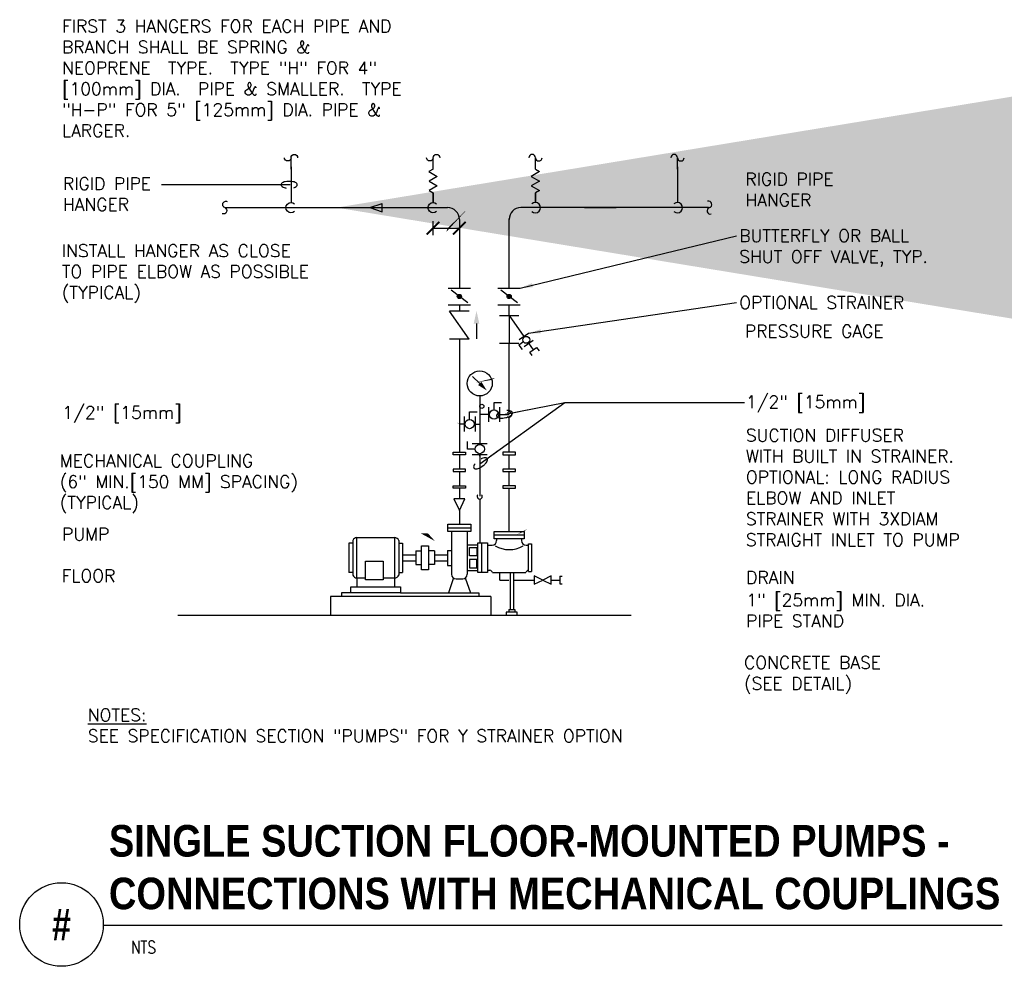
# Model space of a CAD drawing. Header units: inches. Extents: x 0.52 to 7.88, y -0.26 to 6.82.
import ezdxf
from ezdxf.enums import TextEntityAlignment as Align

# ---------------------------------------------------------------- set-up
doc = ezdxf.new("R2010")
doc.units = ezdxf.units.IN
doc.header["$MEASUREMENT"] = 0
doc.header["$PDSIZE"] = -1
for name, color, linetype in [('M-DETL-HEVY', 5, 'Continuous'), ('M-DETL-MEDM', 4, 'Continuous'), ('M-DETL-TEXT', 2, 'Continuous'), ('M-DETL-THIN', 2, 'Continuous')]:
    doc.layers.add(name, color=color, linetype=linetype)
doc.styles.add('ARCHQUIK', font='ARCHQUIK.shx', dxfattribs={"width": 0.9, "height": 0.09375})
doc.styles.add('BOLD', font='bold.shx', dxfattribs={"width": 0.9})
doc.styles.add('Romans', font='romans.shx')
doc.dimstyles.get("Standard").update_dxf_attribs({"dimtxt": 0.18, "dimasz": 0.18, "dimexe": 0.18, "dimexo": 0.0625, "dimgap": 0.09, "dimtad": 0, "dimtih": 1, "dimtoh": 1, "dimdec": 5, "dimzin": 0, "dimdsep": 46, "dimlunit": 4, "dimtxsty": 'Romans', "dimcen": 0.09, "dimadec": 0, "dimazin": 0, "dimtfac": 1, "dimtdec": 5, "dimtofl": 0, "dimtmove": 2, "dimatfit": 3, "dimfxl": 1, "dimtolj": 1, "dimtzin": 3, "dimarcsym": 0})
doc.dimstyles.new('VA-Dims', dxfattribs={"dimtxt": 0.09375, "dimasz": 0.09375, "dimexe": 0.09375, "dimexo": 0.03125, "dimgap": 0.02, "dimtad": 1, "dimdec": 5, "dimzin": 0, "dimdsep": 46, "dimlunit": 4, "dimtxsty": 'Romans', "dimblk": 'ARCHTICK', "dimcen": 0.09375, "dimclrd": 256, "dimclre": 256, "dimclrt": 256, "dimadec": 0, "dimazin": 0, "dimtfac": 1, "dimtdec": 5, "dimtofl": 0, "dimtmove": 0, "dimatfit": 3, "dimfxl": 1, "dimfrac": 2, "dimtolj": 1, "dimtzin": 0, "dimlwd": -1, "dimlwe": -1, "dimarcsym": 0})
doc.dimstyles.new('VA-Loop', dxfattribs={"dimtxt": 0.09375, "dimasz": 0.18, "dimexe": 0.125, "dimexo": 0.0625, "dimgap": 0.09, "dimtad": 0, "dimtih": 1, "dimtoh": 1, "dimdec": 4, "dimzin": 0, "dimdsep": 46, "dimtxsty": 'Romans', "dimcen": 0.09, "dimclrd": 256, "dimclre": 256, "dimclrt": 256, "dimadec": 0, "dimazin": 0, "dimtfac": 1, "dimtdec": 4, "dimtofl": 0, "dimtmove": 0, "dimatfit": 3, "dimldrblk": 'dimloop1', "dimfxl": 1, "dimtolj": 1, "dimtzin": 0, "dimlwd": -1, "dimlwe": -1, "dimarcsym": 0})

# ---------------------------------------------------------------- blocks, each defined once
blk = doc.blocks.new('MDROPR')
blk.add_arc((0, 0), 3.5, 227.86241, 132.13759)
blk = doc.blocks.new('MBRKH')
for centre, start, end in [((-2.25, 0), 0, 180), ((2.25, 0), 180, 0)]:
    blk.add_arc(centre, 2.25, start, end)
blk = doc.blocks.new('_ArchTick')
at = {"color": 0, "linetype": 'ByBlock', "const_width": 0.15}
blk.add_lwpolyline([(-0.5, -0.5), (0.5, 0.5)], dxfattribs=at)
blk = doc.blocks.new('dimloop1')
blk.add_line((-0.383, 0), (-1, 0))
blk.add_lwpolyline([(0.15, -0.121, 0.038212), (0.207, -0.1, 0.102096), (0.278, -0.047, 0.184921), (0.296, 0, 0.184921), (0.278, 0.047, 0.102096), (0.207, 0.099, 0.060952), (0.115, 0.129, 0.047258), (-0.008, 0.14), (-0.078, 0.14, 0.047258), (-0.202, 0.129, 0.060952), (-0.294, 0.099, 0.102096), (-0.365, 0.047, 0.184921), (-0.383, 0, 0.184921), (-0.365, -0.047, 0.102096), (-0.294, -0.1, 0.060952), (-0.202, -0.129, 0.011023), (-0.173, -0.134, 0.047258)], format="xyb")

msp = doc.modelspace()

# ---------------------------------------------------------------- hatches: boundary and pattern name
at = {"layer": 'M-DETL-MEDM'}
h = msp.add_hatch(color=256, dxfattribs=at)
h.paths.add_polyline_path([(3.2288, 5.4463), (3.135, 5.415), (3.2288, 5.415)])
h.paths.add_polyline_path([(3.2288, 5.415), (3.135, 5.415), (3.2288, 5.3838)])
h = msp.add_hatch(color=256, dxfattribs=at)
h.paths.add_polyline_path([(3.8053, 4.7661, 0.236068), (3.7928, 4.7599), (3.8178, 4.7411, 0.618034)])
h.paths.add_polyline_path([(3.7928, 4.7599, 0.618034), (3.8053, 4.7349, 0.236068), (3.8178, 4.7411)])
h = msp.add_hatch(color=256, dxfattribs=at)
h.paths.add_polyline_path([(4.1773, 4.7661, 0.236068), (4.1648, 4.7599), (4.1898, 4.7411, 0.618034)])
h.paths.add_polyline_path([(4.1648, 4.7599, 0.618034), (4.1773, 4.7349, 0.236068), (4.1898, 4.7411)])

# ---------------------------------------------------------------- linework, layer by layer
at = {"layer": 'M-DETL-HEVY'}
for p, q in [((3.7189, 3.0188), (3.8918, 3.0188)), ((3.7473, 2.9912), (3.7473, 2.6718)), ((3.8634, 2.9912), (3.8634, 2.6718)), ((4.2891, 2.9641), (4.0656, 2.9641)), ((2.9801, 2.9039), (2.9801, 2.6867)), ((3.0092, 2.9039), (2.9801, 2.9039)), ((3.0092, 2.9251), (3.0092, 2.6655)), ((3.3517, 2.9251), (3.3517, 2.6655)), ((3.3517, 2.9039), (3.3808, 2.9039)), ((3.3808, 2.9039), (3.3808, 2.6867)), ((3.8634, 2.8919), (3.9446, 2.8919)), ((3.9701, 2.9066), (3.9701, 2.6864)), ((4.0188, 2.8908), (4.0511, 2.8908)), ((4.0841, 2.9371), (4.0841, 2.9238)), ((4.2705, 2.9371), (4.2705, 2.9238)), ((4.3035, 2.8908), (4.322, 2.8908)), ((4.322, 2.6932), (4.322, 2.8998)), ((4.322, 2.8998), (4.3453, 2.8998)), ((4.3453, 2.8998), (4.3453, 2.6932)), ((3.3808, 2.8187), (3.4798, 2.8187)), ((3.4798, 2.8464), (3.5231, 2.8464)), ((3.4798, 2.8464), (3.4798, 2.7442)), ((3.6184, 2.8464), (3.5751, 2.8464)), ((3.6184, 2.8464), (3.6184, 2.7442)), ((3.6184, 2.8187), (3.7171, 2.8187)), ((3.7171, 2.8495), (3.7171, 2.7388)), ((3.7171, 2.8495), (3.7473, 2.8495)), ((3.3808, 2.7719), (3.4798, 2.7719)), ((3.4798, 2.7442), (3.5231, 2.7442)), ((3.6184, 2.7442), (3.5751, 2.7442)), ((3.6184, 2.7719), (3.7171, 2.7719)), ((3.7171, 2.7388), (3.7473, 2.7388)), ((3.0092, 2.6867), (2.9801, 2.6867)), ((3.3517, 2.6867), (3.3808, 2.6867)), ((3.8634, 2.7011), (3.9446, 2.7011)), ((4.0151, 2.7021), (4.0326, 2.7021)), ((4.0532, 2.6848), (4.3014, 2.6848)), ((4.1848, 2.6848), (4.1848, 2.4097)), ((4.2092, 2.6848), (4.2092, 2.4097)), ((4.3206, 2.7021), (4.3206, 2.7021)), ((4.3206, 2.7021), (4.322, 2.7021)), ((4.322, 2.6932), (4.3453, 2.6932)), ((3.0396, 2.6429), (3.0396, 2.5787)), ((3.3213, 2.6429), (3.3213, 2.5787)), ((3.7615, 2.6447), (3.7233, 2.5342)), ((3.7803, 2.6388), (3.8304, 2.6388)), ((3.8491, 2.6447), (3.8874, 2.5342)), ((4.0401, 2.5069), (2.8406, 2.5069)), ((2.8406, 2.5069), (2.8406, 2.3662)), ((2.9946, 2.5342), (2.9232, 2.5342)), ((2.9232, 2.5342), (2.9232, 2.5055)), ((3.3663, 2.5342), (3.9509, 2.5342)), ((3.9509, 2.5342), (3.9509, 2.5069)), ((4.0401, 2.5069), (4.0401, 2.3662)), ((4.2381, 2.3889), (4.1559, 2.3889)), ((4.1559, 2.3889), (4.1559, 2.3889)), ((4.1559, 2.3889), (4.1559, 2.3662)), ((4.1743, 2.4097), (4.2197, 2.4097)), ((4.1743, 2.4097), (4.1743, 2.3889)), ((4.2197, 2.4097), (4.2197, 2.3889)), ((4.2381, 2.3662), (4.2381, 2.3889))]:
    msp.add_line(p, q, dxfattribs=at)
for points in [[(3.7189, 3.0465), (3.8918, 3.0465), (3.8918, 2.9912), (3.7189, 2.9912)], [(4.0656, 2.991), (4.2891, 2.991), (4.2891, 2.9371), (4.0656, 2.9371)], [(3.5231, 2.8844), (3.5751, 2.8844), (3.5751, 2.7062), (3.5231, 2.7062)], [(3.8817, 2.8722), (3.9364, 2.8722), (3.9364, 2.81), (3.8817, 2.81)], [(3.9446, 2.9066), (4.0151, 2.9066), (4.0151, 2.6864), (3.9446, 2.6864)], [(3.1023, 2.7708), (3.2352, 2.7708), (3.2352, 2.6311), (3.1023, 2.6311)], [(3.8817, 2.7208), (3.9364, 2.7208), (3.9364, 2.783), (3.8817, 2.783)], [(2.9946, 2.5787), (3.3663, 2.5787), (3.3663, 2.5342), (2.9946, 2.5342)]]:
    msp.add_lwpolyline(points, close=True, dxfattribs=at)
msp.add_lwpolyline([(3.1023, 2.6429), (3.0396, 2.6429), (3.0396, 2.9477), (3.3213, 2.9477), (3.3213, 2.6429), (3.2352, 2.6429)], dxfattribs=at)
for centre, radius, start, end in [((3.0429, 2.9115), 0.0363, 95.19814, 158.08879), ((3.318, 2.9115), 0.0363, 21.91121, 84.80186), ((4.0511, 2.9238), 0.033, 270, 0), ((4.1775, 3.0722), 0.2152, 240.7075, 299.07313), ((4.3035, 2.9238), 0.033, 180, 270), ((3.0429, 2.6791), 0.0363, 201.91121, 264.80186), ((3.318, 2.6791), 0.0363, 275.19814, 338.08879), ((3.7803, 2.6718), 0.033, 180, 270), ((3.8304, 2.6718), 0.033, 270, 0), ((4.0295, 2.6776), 0.0248, 17.01565, 82.8363), ((4.3251, 2.6776), 0.0248, 97.1637, 162.98435)]:
    msp.add_arc(centre, radius, start, end, dxfattribs=at)
at = {"layer": 'M-DETL-MEDM'}
for p, q in [((2.5467, 5.7022), (2.5467, 5.7885)), ((3.6089, 5.7022), (3.6089, 5.7885)), ((4.3737, 5.7022), (4.3737, 5.7885)), ((5.4359, 5.7022), (5.4359, 5.7885)), ((2.547, 5.7194), (2.547, 5.4535)), ((3.6089, 5.7022), (3.5781, 5.6844)), ((3.5781, 5.6844), (3.6398, 5.6488)), ((4.4046, 5.6844), (4.3429, 5.6488)), ((4.3737, 5.7022), (4.4046, 5.6844)), ((5.4357, 5.7194), (5.4357, 5.4535)), ((3.6398, 5.6488), (3.5786, 5.6135)), ((3.5786, 5.6135), (3.6403, 5.5778)), ((4.4041, 5.6135), (4.3424, 5.5778)), ((4.3429, 5.6488), (4.4041, 5.6135)), ((3.6403, 5.5778), (3.5791, 5.5425)), ((3.5791, 5.5425), (3.6092, 5.5251)), ((3.6092, 5.5251), (3.6092, 5.4535)), ((3.6092, 5.4535), (3.6092, 5.5251)), ((4.3424, 5.5778), (4.4036, 5.5425)), ((4.4036, 5.5425), (4.3735, 5.5251)), ((4.3735, 5.4535), (4.3735, 5.5251)), ((4.3735, 5.5251), (4.3735, 5.4535)), ((2.0512, 5.415), (3.7173, 5.415)), ((3.135, 5.415), (3.2288, 5.4463)), ((3.135, 5.415), (3.2288, 5.3838)), ((3.2288, 5.3838), (3.2288, 5.4463)), ((5.6685, 5.415), (4.2653, 5.415)), ((3.8053, 5.327), (3.8053, 4.813)), ((4.1773, 4.813), (4.1773, 5.3325)), ((3.8053, 5.2767), (3.8053, 4.813)), ((4.1773, 4.813), (4.1773, 5.2822)), ((3.722, 4.813), (3.8887, 4.813)), ((3.8678, 4.7036), (3.7428, 4.7974)), ((4.094, 4.813), (4.2607, 4.813)), ((4.2398, 4.7036), (4.1148, 4.7974)), ((3.722, 4.688), (3.8887, 4.688)), ((3.8782, 4.4318), (3.7324, 4.6401)), ((3.8782, 4.6401), (3.7324, 4.6401)), ((3.8053, 4.688), (3.8053, 4.6401)), ((4.094, 4.688), (4.2607, 4.688)), ((4.1773, 4.6085), (4.1773, 4.688)), ((4.1044, 4.6085), (4.2503, 4.6085)), ((4.1773, 4.6085), (4.2873, 4.4514)), ((4.1773, 4.6085), (4.1773, 4.4002)), ((3.9336, 4.5479), (3.9336, 4.4327)), ((3.8782, 4.4318), (3.7324, 4.4318)), ((3.8053, 4.4318), (3.8053, 3.585)), ((4.2532, 4.4275), (4.3214, 4.4753)), ((4.289, 4.3763), (4.3573, 4.4241)), ((4.1044, 4.4002), (4.2503, 4.4002)), ((4.1773, 3.8861), (4.1773, 4.4002)), ((4.2839, 4.4109), (4.2498, 4.387)), ((4.2498, 4.387), (4.2737, 4.3528)), ((4.3232, 4.4002), (4.3575, 4.3511)), ((3.9576, 4.0999), (3.9046, 4.1529)), ((3.9576, 4.0061), (3.9576, 3.6508)), ((4.023, 3.9224), (4.023, 3.8113)), ((4.0646, 3.9016), (4.0646, 3.9571)), ((4.0646, 3.9571), (4.1202, 3.9571)), ((4.1063, 3.9224), (4.1063, 3.8113)), ((3.8403, 3.8517), (3.8403, 3.7406)), ((3.8819, 3.8308), (3.8819, 3.8864)), ((3.8819, 3.8864), (3.9375, 3.8864)), ((3.9236, 3.8517), (3.9236, 3.7406)), ((4.023, 3.8668), (3.9576, 3.8668)), ((4.1063, 3.8668), (4.1773, 3.8668)), ((4.1773, 3.585), (4.1773, 3.8476)), ((3.8403, 3.7961), (3.8053, 3.7961)), ((3.9236, 3.7961), (3.9576, 3.7961)), ((3.8673, 3.6091), (3.8673, 3.6647)), ((3.9229, 3.6091), (3.8673, 3.6091)), ((3.9021, 3.6508), (4.0132, 3.6508)), ((3.8053, 3.5659), (3.8053, 3.4597)), ((3.9021, 3.5674), (4.0132, 3.5674)), ((3.9576, 3.5674), (3.9576, 3.2565)), ((4.1773, 3.4597), (4.1773, 3.5659)), ((3.8053, 3.4406), (3.8053, 3.3344)), ((4.1773, 3.3344), (4.1773, 3.4406)), ((3.8053, 3.3153), (3.8053, 3.2355)), ((3.8053, 3.3153), (3.8053, 3.2355)), ((4.1773, 2.991), (4.1773, 3.3153)), ((4.1773, 3.1198), (4.1773, 3.3153)), ((3.8466, 3.2355), (3.7641, 3.2355)), ((3.7641, 3.2355), (3.8053, 3.1502)), ((3.8053, 3.1502), (3.8466, 3.2355)), ((3.9576, 3.235), (3.9576, 2.9066)), ((3.8053, 3.1502), (3.8053, 3.0465)), ((4.1091, 2.6292), (4.1091, 2.6848)), ((4.5566, 2.659), (4.5566, 2.5995)), ((4.5566, 2.659), (4.5746, 2.659)), ((4.1091, 2.6292), (4.1742, 2.6292)), ((4.2185, 2.6292), (4.3645, 2.6292)), ((4.4923, 2.6292), (4.5566, 2.6292)), ((4.5566, 2.5995), (4.5746, 2.5995))]:
    msp.add_line(p, q, dxfattribs=at)
msp.add_lwpolyline([(4.3498, 4.3076), (4.3319, 4.3332), (4.3831, 4.3691), (4.401, 4.3435)], dxfattribs=at)
for points in [[(3.7584, 3.585), (3.8522, 3.585), (3.8522, 3.5659), (3.7584, 3.5659)], [(4.2242, 3.585), (4.1304, 3.585), (4.1304, 3.5659), (4.2242, 3.5659)], [(3.8522, 3.4597), (3.7584, 3.4597), (3.7584, 3.4406), (3.8522, 3.4406)], [(4.2242, 3.4597), (4.1304, 3.4597), (4.1304, 3.4406), (4.2242, 3.4406)], [(3.7584, 3.3344), (3.8522, 3.3344), (3.8522, 3.3153), (3.7584, 3.3153)], [(4.2242, 3.3344), (4.1304, 3.3344), (4.1304, 3.3153), (4.2242, 3.3153)], [(4.4923, 2.5983), (4.4923, 2.6602), (4.4284, 2.6292), (4.3645, 2.6602), (4.3645, 2.5983), (4.4284, 2.6292)]]:
    msp.add_lwpolyline(points, close=True, dxfattribs=at)
for centre, radius in [((3.8053, 4.7505), 0.0156), ((4.1773, 4.7505), 0.0156), ((4.3052, 4.4258), 0.026), ((3.9576, 4.0999), 0.0938), ((3.9732, 3.9284), 0.0156), ((3.8819, 3.7961), 0.0347), ((4.0646, 3.8668), 0.0347), ((3.9576, 3.6091), 0.0347)]:
    msp.add_circle(centre, radius, dxfattribs=at)
for centre, start, end in [((3.7173, 5.327), 0, 90), ((4.2653, 5.327), 90, 180)]:
    msp.add_arc(centre, 0.088, start, end, dxfattribs=at)
for p in [(4.1063, 3.8668), (3.9236, 3.7961), (3.9576, 3.557)]:
    msp.add_point(p, dxfattribs=at)
for points in [[(3.9545, 4.5479), (3.9127, 4.5479), (3.9336, 4.6416)], [(3.9699, 4.1121), (3.9454, 4.0876), (4.0107, 4.0468)]]:
    msp.add_solid(points, dxfattribs=at)
at = {"layer": 'M-DETL-TEXT'}
for p, q in [((3.6078, 5.3135), (3.6078, 5.209)), ((3.6078, 5.2615), (3.8053, 5.2615)), ((1.1431, 0.0471), (7.8648, 0.0471))]:
    msp.add_line(p, q, dxfattribs=at)
for points in [[(3.6314, 5.8132, 0, 0.0313, 0), (3.6708, 5.8982, 0, 0, 0), (4.0849, 6.7919, 0, 0, 0), (3.4555, 6.7919, 0, 0, 0)], [(4.357, 5.8119, 0, 0.0313, 0), (4.3319, 5.9023, 0, 0, 0), (4.0849, 6.7919, 0, 0, 0)], [(5.4357, 5.6239, 0, 0.0313, 0), (5.5294, 5.6239, 0, 0, 0), (5.8456, 5.6239, 0, 0, 0)], [(3.718, 5.2615, 0, 0.0313, 0), (3.6789, 5.2022, 0, 0, 0), (3.5774, 5.0923, 0, 0, 0), (2.8621, 5.0923, 0, 0, 0)], [(4.0476, 4.1261, 0, 0.0313, 0), (4.122, 4.154, 0, 0, 0), (5.5464, 4.5029, 0, 0, 0), (5.9206, 4.5029, 0, 0, 0)], [(3.8053, 3.7961, 0, 0.0313, 0), (3.7217, 3.8228, 0, 0, 0), (3.5114, 3.8782, 0, 0, 0), (1.956, 3.8782, 0, 0, 0)], [(4.2891, 2.991, 0, 0.0313, 0), (4.3664, 3.0377, 0, 0, 0), (5.6936, 3.7133, 0, 0, 0), (5.8358, 3.7133, 0, 0, 0)], [(3.7672, 3.5244, 0, 0.0313, 0), (3.6734, 3.5244, 0, 0, 0), (2.5249, 3.5244, 0, 0, 0)], [(3.6231, 2.9199, 0, 0.0313, 0), (3.5495, 2.978, 0, 0, 0), (3.2993, 2.9881, 0, 0, 0), (1.3167, 2.9847, 0, 0, 0)], [(2.0724, 2.3662, 0, 0.0313, 0), (2.0272, 2.4483, 0, 0, 0), (1.9063, 2.6682, 0, 0, 0), (1.4197, 2.6682, 0, 0, 0)], [(4.2092, 2.5866, 0, 0.0313, 0), (4.301, 2.5677, 0, 0, 0), (4.7597, 2.4735, 0, 0, 0), (5.8396, 2.4735, 0, 0, 0)], [(4.6312, 2.6277, 0, 0.0313, 0), (4.7249, 2.6277, 0, 0, 0), (5.8447, 2.6277, 0, 0, 0)], [(3.721, 2.4067, 0, 0.0313, 0), (3.7945, 2.3486, 0, 0, 0), (4.2404, 1.9956, 0, 0, 0), (5.8396, 1.9956, 0, 0, 0)]]:
    msp.add_lwpolyline(points, format="xyseb", dxfattribs=at)
msp.add_circle((0.8306, 0.052), 0.3125, dxfattribs=at)
at = {"layer": 'M-DETL-THIN'}
msp.add_line((1.6994, 2.3662), (5.0898, 2.3662), dxfattribs=at)

# ---------------------------------------------------------------- block references
at = {"layer": 'M-DETL-MEDM'}
for name, p, xscale, yscale, zscale in [('MBRKH', (2.5467, 5.7885), -0.01099999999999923, 0.01100000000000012, 0.011), ('MBRKH', (3.6089, 5.7885), -0.01099999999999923, 0.01100000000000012, 0.011), ('MBRKH', (4.3737, 5.7885), 0.01099999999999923, 0.01100000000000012, 0.011), ('MBRKH', (5.4359, 5.7885), 0.01099999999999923, 0.01100000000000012, 0.011), ('MDROPR', (2.547, 5.415), -0.01099999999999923, 0.01100000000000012, 0.011), ('MDROPR', (3.6092, 5.415), -0.01099999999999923, 0.01100000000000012, 0.011), ('MDROPR', (4.3735, 5.415), 0.01099999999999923, 0.01100000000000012, 0.011), ('MDROPR', (5.4357, 5.415), 0.01099999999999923, 0.01100000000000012, 0.011), ('MDROPR', (4.1773, 3.8668), 0.005499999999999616, 0.00550000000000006, 0.005500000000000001)]:
    msp.add_blockref(name, p, dxfattribs=dict(at, xscale=xscale, yscale=yscale, zscale=zscale))
for name, p, xscale, yscale, zscale, rotation in [('MBRKH', (2.0512, 5.415), -0.01100000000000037, 0.01100000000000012, 0.011, 67.51185252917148), ('MBRKH', (5.6745, 5.415), 0.01100000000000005, 0.01100000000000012, 0.011, 286.3511599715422), ('MDROPR', (3.9576, 3.2542), 0.00550000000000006, 0.00550000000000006, 0.005500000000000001, 270)]:
    msp.add_blockref(name, p, dxfattribs=dict(at, xscale=xscale, yscale=yscale, zscale=zscale, rotation=rotation))
at = {"layer": 'M-DETL-TEXT', "yscale": 0.095, "zscale": 0.095}
for p, xscale in [((3.6078, 5.2615), 0.095), ((3.8053, 5.2615), 0.09499999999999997)]:
    msp.add_blockref('_ArchTick', p, dxfattribs=dict(at, xscale=xscale))

# ---------------------------------------------------------------- texts
at = {"layer": 'M-DETL-TEXT', "style": 'BOLD', "width": 0.8}
msp.add_text('#', height=0.2362, dxfattribs=at).set_placement((0.8306, 0.052), align=Align.MIDDLE)
at = {"layer": 'M-DETL-TEXT', "style": 'Romans', "width": 0.8}
msp.add_text('NTS', height=0.09375, dxfattribs=at).set_placement((1.3507, -0.1646))
at = {"layer": 'M-DETL-TEXT', "attachment_point": 1}
for s, insert, char_height, width, style in [('FIRST 3 HANGERS FOR EACH PIPE AND BRANCH SHALL BE SPRING & NEOPRENE  TYPE.  TYPE "H" FOR 4" [100mm] DIA.  PIPE & SMALLER.  TYPE "H-P" FOR 5" [125mm] DIA. PIPE & LARGER.', (0.8346, 6.8192), 0.09375, 2.781466, 'Romans'), ('RIGID PIPE HANGER', (5.9436, 5.675), 0.09375, 0.852737, 'Romans'), ('RIGID PIPE HANGER', (0.8413, 5.6408), 0.09375, 0.727679, 'Romans'), ('INSTALL HANGER AS CLOSE  TO PIPE ELBOW AS POSSIBLE (TYPICAL)', (0.8332, 5.1398), 0.09375, 2.068557, 'Romans'), ('PRESSURE GAGE', (5.9401, 4.5374), 0.09375, 1.147321, 'Romans'), ('1/2" [15mm]', (5.9474, 4.0086), 0.09375, 1.087985, 'Romans'), ('1/2" [15mm]', (0.837, 3.9298), 0.09375, 1.05454, 'Romans'), ('MECHANICAL COUPLING \\P(6" MIN.[150 MM] SPACING) (TYPICAL)', (0.818, 3.568), 0.09375, 2.176307, 'Romans'), ('PUMP', (0.8348, 3.0189), 0.09375, 0.361607, 'Romans'), ('FLOOR', (0.8316, 2.7076), 0.09375, 0.415179, 'Romans'), ('DRAIN', (5.9496, 2.6953), 0.09375, 0.366071, 'Romans'), ('1" [25mm] MIN. DIA. PIPE STAND', (5.9496, 2.5262), 0.09375, 1.504464, 'Romans'), ('CONCRETE BASE (SEE DETAIL)', (5.9335, 2.0589), 0.09375, 1.313737, 'Romans'), ('{\\LNOTES:} \\PSEE SPECIFICATION SECTION "PUMPS" FOR Y STRAINER OPTION', (1.0273, 1.6664), 0.09375, 4.568363, 'Romans'), ('SINGLE SUCTION FLOOR-MOUNTED PUMPS -\\PCONNECTIONS WITH MECHANICAL COUPLINGS', (1.1852, 0.7964), 0.23622, 6.98382, 'BOLD')]:
    msp.add_mtext(s, dxfattribs=dict(at, insert=insert, char_height=char_height, width=width, style=style))
at = {"layer": 'M-DETL-TEXT', "char_height": 0.09375, "attachment_point": 1, "style": 'Romans'}
for s, insert in [('BUTTERFLY OR BALL\\PSHUT OFF VALVE, TYP.', (5.8979, 5.2516)), ('OPTIONAL STRAINER', (5.8979, 4.7516)), ('SUCTION DIFFUSER \\PWITH BUILT IN STRAINER.\\POPTIONAL: LONG RADIUS\\PELBOW AND INLET\\PSTRAINER WITH 3XDIAM\\PSTRAIGHT INLET TO PUMP', (5.9474, 3.7586))]:
    msp.add_mtext(s, dxfattribs=dict(at, insert=insert))

# ---------------------------------------------------------------- leaders
at = {"layer": 'M-DETL-MEDM'}
for points in [[(2.8865, 5.415), (3.1238, 5.415)], [(4.7399, 5.415), (4.9772, 5.415)]]:
    msp.add_leader(points, dimstyle='Standard', override={"dimscale": 96, "dimtxt": 0.09375, "dimasz": 0.09375, "dimgap": 0.09375, "dimdec": 5, "dimzin": 3, "dimtxsty": 'ARCHQUIK', "dimtdec": 5, "dimtzin": 3}, dxfattribs=at)
at = {"layer": 'M-DETL-TEXT'}
for points in [[(2.5403, 5.5858), (1.5777, 5.5858)], [(3.9576, 3.4972), (4.5948, 3.9565), (5.9364, 3.9565)], [(4.1352, 3.8668), (4.5948, 3.9565), (4.7841, 3.9565)]]:
    msp.add_leader(points, dimstyle='VA-Loop', dxfattribs=at)
at = {"layer": 'M-DETL-TEXT', "annotation_type": 0, "has_hookline": 1, "hookline_direction": 0}
for points, text_width in [([(4.2607, 4.813), (5.8779, 5.2047)], 1.6027), ([(4.3214, 4.4753), (5.8779, 4.7047)], 1.3661)]:
    msp.add_leader(points, dimstyle='VA-Dims', override={"dimgap": 0.02, "dimtad": 0}, dxfattribs=dict(at, text_width=text_width))

doc.saveas('drawing.dxf')
